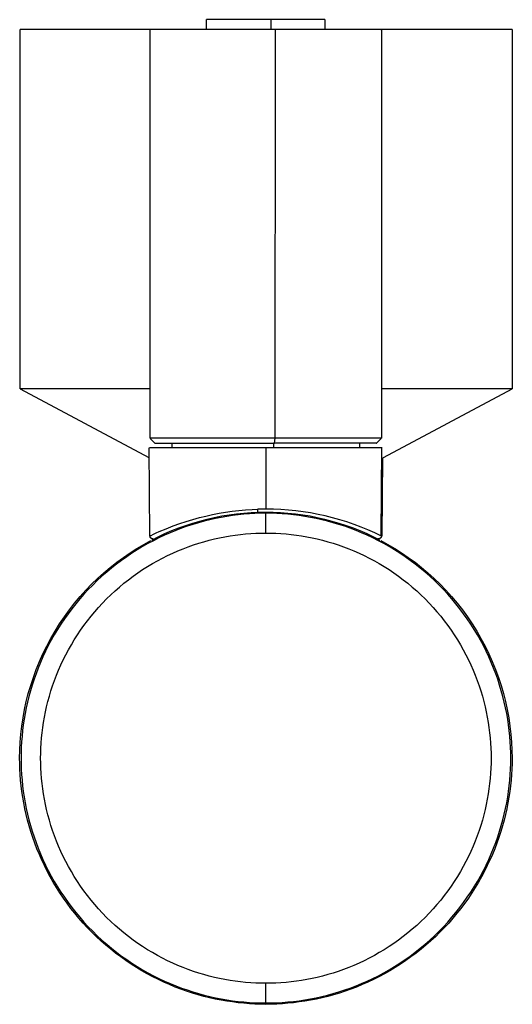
# Model space of a CAD drawing. Header units: millimetres. Extents: x 817 to 2474, y 0 to 294.
# Tile 1 of 3: x 817 to 867, y 194 to 294. Entities that reach past the tile are written whole.
import ezdxf

# ---------------------------------------------------------------- set-up
doc = ezdxf.new("R2010")
doc.units = ezdxf.units.MM
doc.header["$MEASUREMENT"] = 0
doc.layers.add('Default$100', color=7, linetype='Continuous', true_color=0x000000)
doc.layers.add('Default$Predefinito', color=7, linetype='Continuous', true_color=0x000000)

msp = doc.modelspace()

# ---------------------------------------------------------------- linework, layer by layer
at = {"layer": 'Default$100'}
for points in [[(817.39, 293.17), (817.39, 256.67)], [(830.64, 293.17), (817.42, 293.17)], [(867.39, 293.17), (867.39, 293.17), (867.39, 293.17), (854.05, 293.17)], [(867.39, 293.17), (867.39, 256.67)], [(830.6, 256.67), (817.42, 256.67)], [(830.52, 249.67), (817.46, 256.63)], [(867.39, 256.67), (867.39, 256.67), (867.39, 256.67), (854.1, 256.67)], [(867.35, 256.64), (854.27, 249.67)], [(867.39, 256.66), (867.39, 256.66)], [(854.15, 249.67), (854.22, 249.67)]]:
    msp.add_lwpolyline(points, dxfattribs=at)
at = {"layer": 'Default$Predefinito'}
for points in [[(842.86, 294.17), (836.33, 294.17), (836.33, 294.17), (836.36, 294.17)], [(836.35, 293.17), (836.35, 294.17)], [(842.86, 294.17), (842.86, 293.17)], [(848.32, 294.17), (848.33, 294.17), (848.34, 294.17), (848.34, 294.17), (848.34, 294.17), (848.34, 294.17), (848.31, 294.17), (848.08, 294.17), (846.92, 294.17), (842.86, 294.17)], [(848.35, 294.17), (848.35, 293.17)], [(830.6, 251.67), (830.6, 293.17)], [(843.35, 293.17), (830.64, 293.17)], [(843.32, 251.67), (843.35, 293.17)], [(854.05, 293.17), (854.09, 293.17), (854.1, 293.17), (854.1, 293.17), (854.1, 293.17), (854.1, 293.17), (854.04, 293.17), (853.6, 293.17), (851.33, 293.17), (843.35, 293.17)], [(854.1, 293.17), (854.1, 251.67)], [(831.1, 251.17), (830.62, 251.64)], [(843.32, 251.67), (830.64, 251.67)], [(831.1, 251.17), (831.1, 251.17), (831.1, 251.17), (843.25, 251.17)], [(832.86, 250.67), (832.86, 251.17)], [(843.14, 251.17), (843.14, 250.67)], [(843.25, 251.17), (843.32, 251.67)], [(853.56, 251.17), (853.59, 251.17), (853.6, 251.17), (853.6, 251.17), (853.6, 251.17), (853.6, 251.17), (853.54, 251.17), (853.11, 251.17), (850.91, 251.17), (843.25, 251.17)], [(854.05, 251.67), (854.09, 251.67), (854.1, 251.67), (854.1, 251.67), (854.1, 251.67), (854.1, 251.67), (854.04, 251.67), (853.6, 251.67), (851.32, 251.67), (843.32, 251.67)], [(851.86, 251.17), (851.86, 250.67)], [(854.08, 251.64), (853.6, 251.17)], [(830.59, 241.73), (830.52, 250.67)], [(842.35, 250.67), (830.56, 250.67)], [(842.37, 250.67), (842.37, 244.46)], [(854.15, 250.67), (854.18, 250.67), (854.18, 250.67), (842.39, 250.67)], [(854.12, 250.67), (854.05, 241.77)], [(854.1, 241.73), (854.17, 249.67)], [(854.21, 249.67), (854.15, 241.73)], [(842.36, 244.03), (841.81, 244.03), (841.26, 244.01), (840.69, 243.98), (840.13, 243.93), (839.56, 243.87), (838.99, 243.8), (838.41, 243.72), (837.84, 243.62), (837.26, 243.5), (836.68, 243.37), (836.1, 243.23), (835.52, 243.07), (834.94, 242.9), (834.36, 242.71), (833.78, 242.51), (833.21, 242.29), (832.64, 242.05), (832.07, 241.8), (831.5, 241.54), (830.94, 241.25), (830.39, 240.96), (829.84, 240.65), (829.29, 240.32), (828.76, 239.98), (828.23, 239.62), (827.7, 239.25), (827.19, 238.87), (826.69, 238.47), (826.2, 238.06), (825.71, 237.64), (825.24, 237.2), (824.78, 236.75), (824.33, 236.29), (823.89, 235.82), (823.47, 235.33), (823.06, 234.84), (822.66, 234.34), (822.27, 233.82), (821.9, 233.3), (821.55, 232.77), (821.21, 232.24), (820.88, 231.69), (820.57, 231.14), (820.27, 230.59), (819.99, 230.03), (819.73, 229.46), (819.48, 228.89), (819.24, 228.32), (819.02, 227.74), (818.82, 227.17), (818.63, 226.59), (818.45, 226.01), (818.3, 225.43), (818.15, 224.85), (818.02, 224.27), (817.91, 223.69), (817.81, 223.11), (817.73, 222.54), (817.65, 221.97), (817.6, 221.4), (817.55, 220.83), (817.52, 220.27), (817.5, 219.72), (817.5, 219.16), (817.5, 218.61), (817.52, 218.06), (817.55, 217.49), (817.6, 216.93), (817.65, 216.36), (817.73, 215.79), (817.81, 215.22), (817.91, 214.64), (818.02, 214.06), (818.15, 213.48), (818.3, 212.9), (818.45, 212.32), (818.63, 211.74), (818.82, 211.16), (819.02, 210.59), (819.24, 210.01), (819.48, 209.44), (819.73, 208.87), (819.99, 208.3), (820.27, 207.74), (820.57, 207.19), (820.88, 206.64), (821.21, 206.09), (821.55, 205.56), (821.9, 205.03), (822.27, 204.51), (822.66, 203.99), (823.06, 203.49), (823.47, 203), (823.89, 202.51), (824.33, 202.04), (824.78, 201.58), (825.24, 201.13), (825.71, 200.69), (826.2, 200.27), (826.69, 199.86), (827.19, 199.46), (827.7, 199.07), (828.23, 198.7), (828.76, 198.35), (829.29, 198.01), (829.84, 197.68), (830.39, 197.37), (830.94, 197.07), (831.5, 196.79), (832.07, 196.53), (832.64, 196.28), (833.21, 196.04), (833.78, 195.82), (834.36, 195.62), (834.94, 195.43), (835.52, 195.26), (836.1, 195.1), (836.68, 194.95), (837.26, 194.82), (837.84, 194.71), (838.41, 194.61), (838.99, 194.53), (839.56, 194.45), (840.13, 194.4), (840.69, 194.35), (841.26, 194.32), (841.81, 194.3), (842.36, 194.3)], [(830.64, 241.75), (830.64, 241.74), (830.63, 241.74), (830.63, 241.74), (830.63, 241.74), (830.62, 241.74), (830.62, 241.74), (830.62, 241.73), (830.62, 241.73), (830.62, 241.73), (830.62, 241.73), (830.61, 241.73), (830.61, 241.73), (830.61, 241.73), (830.61, 241.73), (830.61, 241.73), (830.61, 241.73), (830.61, 241.73), (830.61, 241.73), (830.61, 241.73), (830.61, 241.73), (830.61, 241.73), (830.61, 241.73), (830.61, 241.73), (830.61, 241.73), (830.61, 241.73), (830.61, 241.73), (830.61, 241.73), (830.61, 241.73), (830.61, 241.73), (830.61, 241.73), (830.61, 241.73), (830.61, 241.73), (830.61, 241.73), (830.61, 241.73), (830.61, 241.73), (830.61, 241.73), (830.61, 241.73), (830.61, 241.73), (830.61, 241.73), (830.61, 241.73), (830.61, 241.73), (830.61, 241.73), (830.61, 241.73), (830.61, 241.73), (830.61, 241.73), (830.61, 241.73), (830.61, 241.73), (830.61, 241.73), (830.61, 241.73), (830.61, 241.73), (830.61, 241.73), (830.61, 241.73), (830.61, 241.73), (830.61, 241.73), (830.61, 241.73), (830.61, 241.73), (830.61, 241.73), (830.61, 241.73), (830.61, 241.73), (830.61, 241.73), (830.61, 241.73), (830.61, 241.73), (830.61, 241.73), (830.61, 241.73), (830.61, 241.73), (830.61, 241.73), (830.61, 241.73), (830.61, 241.73), (830.61, 241.73), (830.61, 241.73), (830.61, 241.73), (830.61, 241.73), (830.61, 241.73), (830.61, 241.73), (830.61, 241.73), (830.61, 241.73), (830.61, 241.73), (830.61, 241.73), (830.61, 241.73), (830.61, 241.73), (830.61, 241.73), (830.61, 241.73), (830.61, 241.73), (830.61, 241.73), (830.61, 241.74), (830.61, 241.74), (830.61, 241.74), (830.61, 241.74), (830.61, 241.74), (830.61, 241.74), (830.61, 241.74), (830.61, 241.74), (830.61, 241.74), (830.61, 241.74), (830.61, 241.74), (830.61, 241.74), (830.61, 241.74), (830.61, 241.74), (830.61, 241.74), (830.61, 241.74), (830.61, 241.74), (830.61, 241.74), (830.61, 241.74), (830.61, 241.74), (830.61, 241.74), (830.61, 241.74), (830.61, 241.74), (830.61, 241.74), (830.61, 241.74), (830.61, 241.74), (830.61, 241.74), (830.62, 241.74), (830.62, 241.75), (830.62, 241.75), (830.63, 241.75), (830.64, 241.75), (830.66, 241.77), (830.7, 241.79), (830.96, 241.92), (831.23, 242.05), (831.52, 242.18), (832.23, 242.47), (832.95, 242.75), (833.61, 242.98), (834.27, 243.2), (834.94, 243.4), (835.62, 243.59), (836.28, 243.75), (836.94, 243.9), (837.61, 244.03), (838.28, 244.14), (838.95, 244.24), (839.63, 244.32), (840.3, 244.38), (840.98, 244.43), (841.5, 244.45)], [(830.78, 241.32), (831.44, 241.65), (832.12, 241.97), (832.81, 242.27), (833.51, 242.54), (834.22, 242.8), (834.94, 243.04), (835.67, 243.25), (836.4, 243.44), (837.13, 243.61), (837.88, 243.76), (838.62, 243.88), (839.37, 243.98), (840.12, 244.06), (840.87, 244.12), (841.62, 244.15), (842.36, 244.16)], [(841.5, 244.45), (841.51, 244.34), (841.51, 244.29), (841.51, 244.24), (841.52, 244.22), (841.52, 244.2), (841.52, 244.18), (841.52, 244.18), (841.52, 244.17), (841.53, 244.17), (841.53, 244.17), (841.53, 244.16), (841.53, 244.16), (841.53, 244.16), (841.53, 244.16), (841.53, 244.16), (841.53, 244.16), (841.53, 244.16), (841.53, 244.16), (841.53, 244.16), (841.53, 244.15), (841.53, 244.15), (841.53, 244.15), (841.53, 244.15), (841.53, 244.15), (841.53, 244.15), (841.53, 244.15), (841.53, 244.15), (841.53, 244.15), (841.53, 244.15), (841.53, 244.15), (841.53, 244.15), (841.53, 244.15), (841.53, 244.15), (841.53, 244.15), (841.53, 244.15), (841.53, 244.15), (841.53, 244.15), (841.53, 244.15), (841.53, 244.15), (841.53, 244.15), (841.53, 244.15), (841.53, 244.15), (841.53, 244.15), (841.53, 244.15)], [(842.37, 244.46), (841.54, 244.45)], [(842.36, 244.03), (842.36, 244.16)], [(842.36, 244.16), (843.11, 244.15), (843.86, 244.12), (844.61, 244.06), (845.36, 243.98), (846.11, 243.88), (846.85, 243.76), (847.59, 243.61), (848.33, 243.44), (849.06, 243.25), (849.79, 243.04), (850.51, 242.8), (851.22, 242.54), (851.92, 242.27), (852.61, 241.97), (853.29, 241.65), (853.95, 241.32)], [(842.36, 194.3), (842.92, 194.3), (843.47, 194.32), (844.03, 194.35), (844.6, 194.4), (845.17, 194.45), (845.74, 194.53), (846.31, 194.61), (846.89, 194.71), (847.47, 194.82), (848.05, 194.95), (848.63, 195.1), (849.21, 195.26), (849.79, 195.43), (850.37, 195.62), (850.94, 195.82), (851.52, 196.04), (852.09, 196.28), (852.66, 196.53), (853.22, 196.79), (853.79, 197.07), (854.34, 197.37), (854.89, 197.68), (855.44, 198.01), (855.97, 198.35), (856.5, 198.7), (857.02, 199.07), (857.54, 199.46), (858.04, 199.86), (858.53, 200.27), (859.02, 200.69), (859.49, 201.13), (859.95, 201.58), (860.4, 202.04), (860.83, 202.51), (861.26, 203), (861.67, 203.49), (862.07, 203.99), (862.45, 204.51), (862.82, 205.03), (863.18, 205.56), (863.52, 206.09), (863.85, 206.64), (864.16, 207.19), (864.45, 207.74), (864.74, 208.3), (865, 208.87), (865.25, 209.44), (865.49, 210.01), (865.71, 210.59), (865.91, 211.16), (866.1, 211.74), (866.27, 212.32), (866.43, 212.9), (866.57, 213.48), (866.7, 214.06), (866.82, 214.64), (866.92, 215.22), (867, 215.79), (867.07, 216.36), (867.13, 216.93), (867.18, 217.49), (867.21, 218.06), (867.23, 218.61), (867.23, 219.16), (867.23, 219.72), (867.21, 220.27), (867.18, 220.83), (867.13, 221.4), (867.07, 221.97), (867, 222.54), (866.92, 223.11), (866.82, 223.69), (866.7, 224.27), (866.57, 224.85), (866.43, 225.43), (866.27, 226.01), (866.1, 226.59), (865.91, 227.17), (865.71, 227.74), (865.49, 228.32), (865.25, 228.89), (865, 229.46), (864.74, 230.03), (864.45, 230.59), (864.16, 231.14), (863.85, 231.69), (863.52, 232.24), (863.18, 232.77), (862.82, 233.3), (862.45, 233.82), (862.07, 234.34), (861.67, 234.84), (861.26, 235.33), (860.83, 235.82), (860.4, 236.29), (859.95, 236.75), (859.49, 237.2), (859.02, 237.64), (858.53, 238.06), (858.04, 238.47), (857.54, 238.87), (857.02, 239.25), (856.5, 239.62), (855.97, 239.98), (855.44, 240.32), (854.89, 240.65), (854.34, 240.96), (853.79, 241.25), (853.22, 241.54), (852.66, 241.8), (852.09, 242.05), (851.52, 242.29), (850.94, 242.51), (850.37, 242.71), (849.79, 242.9), (849.21, 243.07), (848.63, 243.23), (848.05, 243.37), (847.47, 243.5), (846.89, 243.62), (846.31, 243.72), (845.74, 243.8), (845.17, 243.87), (844.6, 243.93), (844.03, 243.98), (843.47, 244.01), (842.92, 244.03), (842.36, 244.03)], [(842.36, 242.03), (842.36, 244.03)], [(854.1, 241.72), (853.42, 242.04), (852.73, 242.35), (852.03, 242.63), (851.32, 242.9), (850.6, 243.15), (849.88, 243.37), (849.14, 243.58), (848.4, 243.76), (847.66, 243.92), (846.91, 244.07), (846.16, 244.19), (845.41, 244.28), (844.65, 244.36), (843.9, 244.41), (843.14, 244.45), (842.39, 244.46)], [(842.36, 196.3), (841.86, 196.3), (841.34, 196.32), (840.83, 196.35), (840.31, 196.39), (839.79, 196.44), (839.26, 196.51), (838.73, 196.59), (838.2, 196.68), (837.67, 196.78), (837.14, 196.9), (836.6, 197.03), (836.07, 197.18), (835.54, 197.34), (835.01, 197.51), (834.47, 197.7), (833.95, 197.9), (833.42, 198.12), (832.9, 198.35), (832.38, 198.59), (831.86, 198.85), (831.35, 199.12), (830.84, 199.41), (830.34, 199.71), (829.85, 200.02), (829.36, 200.35), (828.88, 200.69), (828.41, 201.04), (827.95, 201.41), (827.5, 201.79), (827.05, 202.18), (826.62, 202.58), (826.19, 202.99), (825.78, 203.42), (825.38, 203.85), (824.99, 204.3), (824.61, 204.75), (824.24, 205.21), (823.89, 205.68), (823.55, 206.16), (823.22, 206.65), (822.91, 207.14), (822.61, 207.64), (822.32, 208.15), (822.05, 208.66), (821.79, 209.18), (821.55, 209.7), (821.32, 210.22), (821.1, 210.75), (820.9, 211.28), (820.71, 211.81), (820.54, 212.34), (820.38, 212.87), (820.23, 213.41), (820.1, 213.94), (819.98, 214.47), (819.88, 215), (819.79, 215.53), (819.71, 216.06), (819.64, 216.59), (819.59, 217.11), (819.55, 217.63), (819.52, 218.14), (819.5, 218.66), (819.49, 219.16), (819.5, 219.67), (819.52, 220.18), (819.55, 220.7), (819.59, 221.22), (819.64, 221.74), (819.71, 222.27), (819.79, 222.8), (819.88, 223.33), (819.98, 223.86), (820.1, 224.39), (820.23, 224.92), (820.38, 225.46), (820.54, 225.99), (820.71, 226.52), (820.9, 227.05), (821.1, 227.58), (821.32, 228.11), (821.55, 228.63), (821.79, 229.15), (822.05, 229.67), (822.32, 230.18), (822.61, 230.68), (822.91, 231.18), (823.22, 231.68), (823.55, 232.16), (823.89, 232.64), (824.24, 233.12), (824.61, 233.58), (824.99, 234.03), (825.38, 234.48), (825.78, 234.91), (826.19, 235.33), (826.62, 235.75), (827.05, 236.15), (827.5, 236.54), (827.95, 236.92), (828.41, 237.28), (828.88, 237.64), (829.36, 237.98), (829.85, 238.31), (830.34, 238.62), (830.84, 238.92), (831.35, 239.21), (831.86, 239.48), (832.38, 239.74), (832.9, 239.98), (833.42, 240.21), (833.95, 240.43), (834.47, 240.63), (835.01, 240.82), (835.54, 240.99), (836.07, 241.15), (836.6, 241.3), (837.14, 241.43), (837.67, 241.55), (838.2, 241.65), (838.73, 241.74), (839.26, 241.82), (839.79, 241.89), (840.31, 241.94), (840.83, 241.98), (841.34, 242.01), (841.86, 242.03), (842.36, 242.03)], [(842.36, 242.03), (842.87, 242.03), (843.38, 242.01), (843.9, 241.98), (844.42, 241.94), (844.94, 241.89), (845.47, 241.82), (845.99, 241.74), (846.53, 241.65), (847.06, 241.55), (847.59, 241.43), (848.12, 241.3), (848.66, 241.15), (849.19, 240.99), (849.72, 240.82), (850.25, 240.63), (850.78, 240.43), (851.31, 240.21), (851.83, 239.98), (852.35, 239.74), (852.87, 239.48), (853.38, 239.21), (853.88, 238.92), (854.38, 238.62), (854.88, 238.31), (855.36, 237.98), (855.84, 237.64), (856.32, 237.28), (856.78, 236.92), (857.23, 236.54), (857.68, 236.15), (858.11, 235.75), (858.53, 235.33), (858.95, 234.91), (859.35, 234.48), (859.74, 234.03), (860.12, 233.58), (860.48, 233.12), (860.84, 232.64), (861.18, 232.16), (861.5, 231.68), (861.82, 231.18), (862.12, 230.68), (862.41, 230.18), (862.68, 229.67), (862.94, 229.15), (863.18, 228.63), (863.41, 228.11), (863.63, 227.58), (863.83, 227.05), (864.02, 226.52), (864.19, 225.99), (864.35, 225.46), (864.5, 224.92), (864.63, 224.39), (864.75, 223.86), (864.85, 223.33), (864.94, 222.8), (865.02, 222.27), (865.09, 221.74), (865.14, 221.22), (865.18, 220.7), (865.21, 220.18), (865.23, 219.67), (865.23, 219.16), (865.23, 218.66), (865.21, 218.14), (865.18, 217.63), (865.14, 217.11), (865.09, 216.59), (865.02, 216.06), (864.94, 215.53), (864.85, 215), (864.75, 214.47), (864.63, 213.94), (864.5, 213.41), (864.35, 212.87), (864.19, 212.34), (864.02, 211.81), (863.83, 211.28), (863.63, 210.75), (863.41, 210.22), (863.18, 209.7), (862.94, 209.18), (862.68, 208.66), (862.41, 208.15), (862.12, 207.64), (861.82, 207.14), (861.5, 206.65), (861.18, 206.16), (860.84, 205.68), (860.48, 205.21), (860.12, 204.75), (859.74, 204.3), (859.35, 203.85), (858.95, 203.42), (858.53, 202.99), (858.11, 202.58), (857.68, 202.18), (857.23, 201.79), (856.78, 201.41), (856.32, 201.04), (855.84, 200.69), (855.36, 200.35), (854.88, 200.02), (854.38, 199.71), (853.88, 199.41), (853.38, 199.12), (852.87, 198.85), (852.35, 198.59), (851.83, 198.35), (851.31, 198.12), (850.78, 197.9), (850.25, 197.7), (849.72, 197.51), (849.19, 197.34), (848.66, 197.18), (848.12, 197.03), (847.59, 196.9), (847.06, 196.78), (846.53, 196.68), (845.99, 196.59), (845.47, 196.51), (844.94, 196.44), (844.42, 196.39), (843.9, 196.35), (843.38, 196.32), (842.87, 196.3), (842.36, 196.3)], [(842.36, 194.16), (841.81, 194.17), (841.25, 194.19), (840.69, 194.22), (840.12, 194.27), (839.55, 194.32), (838.97, 194.4), (838.39, 194.48), (837.81, 194.58), (837.23, 194.7), (836.65, 194.83), (836.07, 194.97), (835.48, 195.13), (834.9, 195.3), (834.32, 195.49), (833.74, 195.7), (833.16, 195.92), (832.59, 196.16), (832.01, 196.41), (831.45, 196.67), (830.88, 196.96), (830.32, 197.25), (829.77, 197.57), (829.22, 197.9), (828.68, 198.24), (828.15, 198.6), (827.63, 198.97), (827.11, 199.36), (826.61, 199.76), (826.11, 200.17), (825.62, 200.6), (825.15, 201.03), (824.69, 201.49), (824.23, 201.95), (823.8, 202.42), (823.37, 202.91), (822.95, 203.41), (822.55, 203.91), (822.17, 204.43), (821.8, 204.95), (821.44, 205.48), (821.1, 206.02), (820.77, 206.57), (820.45, 207.12), (820.16, 207.68), (819.87, 208.25), (819.61, 208.81), (819.36, 209.39), (819.12, 209.96), (818.9, 210.54), (818.69, 211.12), (818.5, 211.7), (818.33, 212.29), (818.17, 212.87), (818.03, 213.45), (817.9, 214.03), (817.78, 214.62), (817.68, 215.19), (817.59, 215.77), (817.52, 216.35), (817.46, 216.92), (817.42, 217.49), (817.39, 218.05), (817.37, 218.61), (817.36, 219.16), (817.38, 219.97), (817.42, 220.79), (817.48, 221.61), (817.58, 222.43), (817.7, 223.26), (817.85, 224.09), (818.03, 224.91), (818.24, 225.74), (818.48, 226.56), (818.75, 227.37), (819.05, 228.18), (819.37, 228.98), (819.73, 229.77), (820.11, 230.55), (820.52, 231.32), (820.95, 232.07), (821.41, 232.8), (821.9, 233.52), (822.41, 234.22), (822.94, 234.91), (823.5, 235.57), (824.07, 236.21), (824.67, 236.82), (825.28, 237.42), (825.91, 237.99), (826.56, 238.54), (827.22, 239.06), (827.89, 239.55), (828.58, 240.02), (829.27, 240.46), (829.97, 240.88), (830.68, 241.27)], [(830.93, 241.43), (830.92, 241.43), (830.92, 241.43), (830.91, 241.43), (830.9, 241.43), (830.89, 241.43), (830.89, 241.43), (830.88, 241.43), (830.87, 241.43), (830.86, 241.43), (830.86, 241.43), (830.85, 241.44), (830.84, 241.44), (830.83, 241.44), (830.83, 241.44), (830.82, 241.44), (830.81, 241.45), (830.8, 241.45), (830.8, 241.45), (830.79, 241.45), (830.78, 241.46), (830.77, 241.46), (830.77, 241.46), (830.76, 241.47), (830.75, 241.47), (830.75, 241.48), (830.74, 241.48), (830.73, 241.48), (830.73, 241.49), (830.72, 241.49), (830.71, 241.5), (830.71, 241.5), (830.7, 241.51), (830.69, 241.52), (830.69, 241.52), (830.68, 241.53), (830.68, 241.53), (830.67, 241.54), (830.67, 241.54), (830.66, 241.55), (830.66, 241.56), (830.65, 241.56), (830.65, 241.57), (830.64, 241.58), (830.64, 241.58), (830.63, 241.59), (830.63, 241.6), (830.63, 241.6), (830.62, 241.61), (830.62, 241.62), (830.62, 241.63), (830.61, 241.63), (830.61, 241.64), (830.61, 241.65), (830.61, 241.66), (830.6, 241.66), (830.6, 241.67), (830.6, 241.68), (830.6, 241.68), (830.6, 241.69), (830.6, 241.7), (830.6, 241.71), (830.59, 241.71), (830.59, 241.72), (830.59, 241.73)], [(854.04, 241.27), (854.75, 240.88), (855.46, 240.46), (856.15, 240.02), (856.83, 239.55), (857.51, 239.06), (858.17, 238.54), (858.81, 237.99), (859.44, 237.42), (860.06, 236.82), (860.65, 236.21), (861.23, 235.57), (861.78, 234.91), (862.32, 234.22), (862.83, 233.52), (863.31, 232.8), (863.78, 232.07), (864.21, 231.32), (864.62, 230.55), (865, 229.77), (865.36, 228.98), (865.68, 228.18), (865.98, 227.37), (866.25, 226.56), (866.48, 225.74), (866.69, 224.91), (866.87, 224.09), (867.03, 223.26), (867.15, 222.43), (867.24, 221.61), (867.31, 220.79), (867.35, 219.97), (867.36, 219.16), (867.36, 218.61), (867.34, 218.05), (867.31, 217.49), (867.26, 216.92), (867.2, 216.35), (867.13, 215.77), (867.05, 215.19), (866.95, 214.62), (866.83, 214.03), (866.7, 213.45), (866.56, 212.87), (866.4, 212.29), (866.22, 211.7), (866.03, 211.12), (865.83, 210.54), (865.61, 209.96), (865.37, 209.39), (865.12, 208.81), (864.85, 208.25), (864.57, 207.68), (864.27, 207.12), (863.96, 206.57), (863.63, 206.02), (863.29, 205.48), (862.93, 204.95), (862.56, 204.43), (862.17, 203.91), (861.77, 203.41), (861.36, 202.91), (860.93, 202.42), (860.49, 201.95), (860.04, 201.49), (859.58, 201.03), (859.1, 200.6), (858.62, 200.17), (858.12, 199.76), (857.62, 199.36), (857.1, 198.97), (856.58, 198.6), (856.04, 198.24), (855.5, 197.9), (854.96, 197.57), (854.4, 197.25), (853.85, 196.96), (853.28, 196.67), (852.71, 196.41), (852.14, 196.16), (851.57, 195.92), (850.99, 195.7), (850.41, 195.49), (849.83, 195.3), (849.24, 195.13), (848.66, 194.97), (848.08, 194.83), (847.49, 194.7), (846.91, 194.58), (846.33, 194.48), (845.76, 194.4), (845.18, 194.32), (844.61, 194.27), (844.04, 194.22), (843.48, 194.19), (842.92, 194.17), (842.36, 194.16)], [(854.1, 241.72), (854.1, 241.71), (854.1, 241.7), (854.1, 241.7), (854.1, 241.69), (854.09, 241.68), (854.09, 241.67), (854.09, 241.66), (854.09, 241.65), (854.08, 241.65), (854.08, 241.64), (854.08, 241.63), (854.07, 241.62), (854.07, 241.61), (854.07, 241.61), (854.06, 241.6), (854.06, 241.59), (854.05, 241.58), (854.05, 241.58), (854.04, 241.57), (854.04, 241.56), (854.03, 241.55), (854.03, 241.55), (854.02, 241.54), (854.01, 241.53), (854.01, 241.53), (854, 241.52), (854, 241.52), (853.99, 241.51), (853.98, 241.51), (853.98, 241.5), (853.97, 241.5), (853.96, 241.49), (853.96, 241.49), (853.95, 241.48), (853.94, 241.48), (853.93, 241.47), (853.93, 241.47), (853.92, 241.46), (853.91, 241.46), (853.9, 241.46), (853.89, 241.45), (853.89, 241.45), (853.88, 241.45), (853.87, 241.45), (853.86, 241.44), (853.85, 241.44), (853.84, 241.44), (853.84, 241.44), (853.83, 241.44), (853.82, 241.44), (853.81, 241.43), (853.8, 241.43), (853.79, 241.43), (853.78, 241.43), (853.77, 241.43), (853.77, 241.43), (853.76, 241.43), (853.75, 241.43), (853.74, 241.44), (853.73, 241.44), (853.72, 241.44), (853.71, 241.44), (853.71, 241.44), (853.7, 241.44)], [(842.36, 194.3), (842.36, 196.3)], [(842.36, 194.16), (842.36, 194.3)]]:
    msp.add_lwpolyline(points, dxfattribs=at)

doc.saveas('drawing.dxf')
